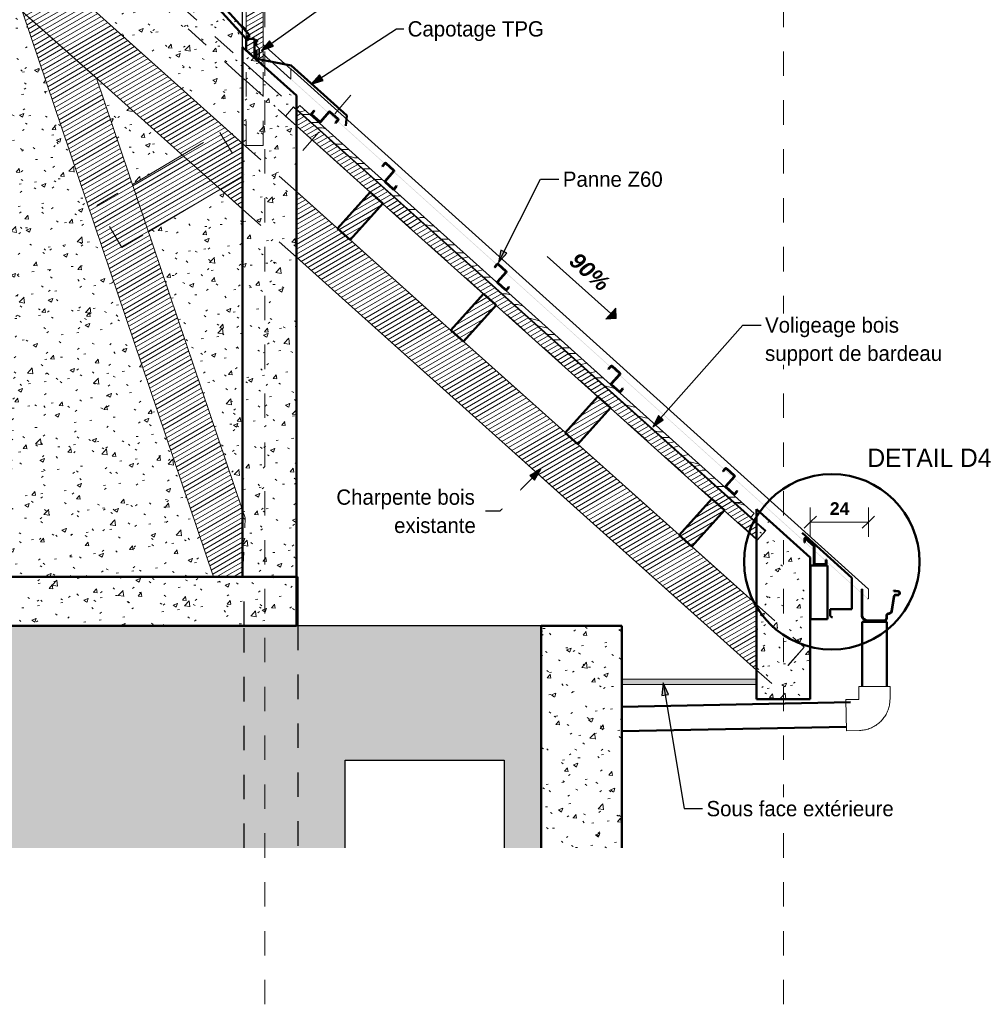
# Model space of a CAD drawing. Header units: metres. Extents: x 7.01 to 12.97, y 1.65 to 7.8.
# Tile 2 of 3: x 9.01 to 12.97, y 1.65 to 5.68. Entities that reach past the tile are written whole.
import ezdxf

# ---------------------------------------------------------------- set-up
doc = ezdxf.new("R2010")
doc.units = ezdxf.units.M
for name, pattern in [('Centre', [0.03175, 0.00635, -0.004763, 0.015875, -0.004763]), ('Ligne de quadrillage', [0.022225, 0.0127, -0.003175, 0.003175, -0.003175]), ('Tiret', [0.00635, 0.003175, -0.003175])]:
    doc.linetypes.add(name, pattern=pattern)
for name, color, linetype, lineweight in [('A-ANNO-DIMS', 211, 'Continuous', 9), ('A-ANNO-DIMS-25', 211, 'Continuous', 9), ('A-ANNO-NOTE', 131, 'Continuous', 9), ('A-DETL', 90, 'Continuous', 18), ('A-DETL-CNTR', 5, 'Centre', 18), ('A-DETL-GENF', 92, 'Continuous', 18), ('A-DETL-MEDM', 33, 'Continuous', 50), ('A-FLOR', 192, 'Continuous', 25), ('A-FLOR-PATT', 8, 'Continuous', 50), ('A-ROOF', 132, 'Continuous', 18), ('A-ROOF-PATT', 132, 'Continuous', 18), ('A-WALL', 113, 'Continuous', 25), ('A-WALL-HDLN', 110, 'Tiret', 25), ('A-WALL-PATT', 111, 'Continuous', 25), ('G-ANNO-TEXT', 231, 'Continuous', 9), ('P-PIPE', 3, 'Continuous', 50), ('S-BEAM', 12, 'Continuous', 18), ('S-BEAM-HDLN', 1, 'Continuous', 18), ('S-GRID', 1, 'Continuous', 9)]:
    doc.layers.add(name, color=color, linetype=linetype, lineweight=lineweight)
doc.styles.add('Arial_B_1', font='arialbd.ttf', dxfattribs={"height": 0.051587})
doc.styles.add('Arial_B_I', font='arialbi.ttf', dxfattribs={"height": 0.065})
doc.styles.add('Bodoni MT', font='BOD_R.TTF', dxfattribs={"height": 0.0625})
doc.styles.add('Bodoni MT_B_I', font='BOD_BI.TTF', dxfattribs={"height": 0.075})
doc.dimstyles.new('Cotation_cm', dxfattribs={"dimscale": 0.3048, "dimtxt": 0.051013, "dimasz": 0.164042, "dimexe": 0.19685, "dimexo": 0.0625, "dimgap": 0.049213, "dimtad": 1, "dimdec": 0, "dimlfac": 100, "dimzin": 0, "dimdsep": 46, "dimtxsty": 'Arial_B_1', "dimblk1": 'OBLIQUE', "dimblk2": 'OBLIQUE', "dimsah": 1, "dimcen": 0.09, "dimazin": 0, "dimtfac": 1, "dimtdec": 4, "dimtix": 1, "dimtmove": 0, "dimatfit": 3, "dimfxl": 0.19685, "dimfxlon": 1, "dimtvp": 1, "dimtfill": 1, "dimtolj": 1, "dimtzin": 0, "dimarcsym": 2})
pattern_1 = [(50, (8.738, 4.515), (0.1821895, -0.015938), [0.01905, -0.20955]), (355, (8.738, 4.515), (-0.035242, 0.191059), [0.01524, -0.16764]), (100.451, (8.753, 4.514), (0.146942, 0.17512), [0.01619, -0.17809]), (46.184, (8.738, 4.566), (0.271077, -0.042045), [0.02858, -0.31433]), (96.636, (8.76, 4.562), (0.237407, 0.247433), [0.02429, -0.26714]), (351.184, (8.738, 4.566), (0.237406, 0.247428), [0.02286, -0.25146]), (21, (8.763, 4.553), (0.1516197, -0.102267), [0.01905, -0.20955]), (326, (8.763, 4.553), (0.0618035, 0.184189), [0.01524, -0.16764]), (71.451, (8.776, 4.545), (0.213418, 0.081924), [0.01619, -0.17809]), (37.5, (8.738, 4.515), (0.0030864, 0.0845511), [0.00838, -0.15723, 0.00838, -0.1618, -0.16828]), (37.5, (8.738, 4.515), (0.0030864, 0.0845511), [-0.33579, 0.00838, -0.15989]), (7.5, (8.738, 4.515), (0.0668157, 0.1001782), [0.00838, -0.08865, 0.00838, -0.15342, -0.06414]), (7.5, (8.738, 4.515), (0.0668157, 0.1001782), [-0.25883, 0.00838, -0.05575]), (327.5, (8.681, 4.515), (0.1355866, -0.0057276), [0.00838, -0.05512, 0.00838, -0.18974, -0.26289]), (327.5, (8.681, 4.515), (0.1355866, -0.0057276), [-0.26162, 0.00838, -0.25451]), (317.5, (8.656, 4.515), (0.1481253, 0.0254287), [0.00838, -0.07417, 0.00838, -0.12319, -0.18669]), (317.5, (8.656, 4.515), (0.1481253, 0.0254287), [-0.21412, 0.00838, -0.17831])]
pattern_2 = [(30, (8.738, 4.515), (-0.00875, 0.015155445), [])]

# ---------------------------------------------------------------- blocks, each defined once
blk = doc.blocks.new('Coude - PVC - Nom_ 40 - Standard-5038938-CCD_')
at = {"layer": 'P-PIPE', "lineweight": 18}
for p, q in [((12.4478, 2.9518), (12.4478, 2.8994)), ((12.5748, 2.9518), (12.4478, 2.9518)), ((12.5748, 2.8994), (12.5748, 2.9518)), ((12.447, 2.8986), (12.3946, 2.8976)), ((12.3946, 2.8976), (12.3972, 2.7706)), ((12.3972, 2.7706), (12.4496, 2.7716))]:
    blk.add_line(p, q, dxfattribs=at)
at = {"layer": 'P-PIPE', "lineweight": 18, "flags": 128}
for points in [[(12.4478, 2.8994), (12.4478, 2.8994), (12.4478, 2.8993), (12.4478, 2.8993), (12.4478, 2.8993), (12.4478, 2.8992), (12.4478, 2.8992), (12.4478, 2.8992), (12.4478, 2.8992), (12.4478, 2.8991), (12.4477, 2.8991), (12.4477, 2.8991), (12.4477, 2.899), (12.4477, 2.899), (12.4477, 2.899), (12.4477, 2.899), (12.4477, 2.8989), (12.4476, 2.8989), (12.4476, 2.8989), (12.4476, 2.8989), (12.4476, 2.8988), (12.4475, 2.8988), (12.4475, 2.8988), (12.4475, 2.8988), (12.4475, 2.8988), (12.4474, 2.8987), (12.4474, 2.8987), (12.4474, 2.8987), (12.4474, 2.8987), (12.4473, 2.8987), (12.4473, 2.8987), (12.4473, 2.8987), (12.4472, 2.8986), (12.4472, 2.8986), (12.4472, 2.8986), (12.4471, 2.8986), (12.4471, 2.8986), (12.4471, 2.8986), (12.4471, 2.8986), (12.447, 2.8986)], [(12.4496, 2.7716), (12.4547, 2.7718), (12.4598, 2.7722), (12.4648, 2.7729), (12.4699, 2.7737), (12.4749, 2.7747), (12.4799, 2.7759), (12.4848, 2.7773), (12.4896, 2.7789), (12.4944, 2.7807), (12.4991, 2.7827), (12.5037, 2.7849), (12.5083, 2.7873), (12.5127, 2.7898), (12.517, 2.7925), (12.5213, 2.7954), (12.5254, 2.7984), (12.5293, 2.8017), (12.5332, 2.805), (12.5369, 2.8086), (12.5404, 2.8122), (12.5439, 2.816), (12.5471, 2.82), (12.5502, 2.824), (12.5531, 2.8282), (12.5559, 2.8325), (12.5585, 2.8369), (12.5609, 2.8414), (12.5631, 2.846), (12.5652, 2.8507), (12.567, 2.8555), (12.5687, 2.8603), (12.5702, 2.8652), (12.5714, 2.8702), (12.5725, 2.8752), (12.5734, 2.8802), (12.574, 2.8853), (12.5745, 2.8904), (12.5747, 2.8955), (12.5748, 2.8994)]]:
    blk.add_lwpolyline(points, dxfattribs=at)
blk = doc.blocks.new('Pente - Pente-5017193-CCD_')
at = {"layer": 'A-ANNO-NOTE'}
blk.add_hatch(color=256, dxfattribs=at).paths.add_polyline_path([(11.4116, 4.4556), (11.4517, 4.5002), (11.454, 4.4579)])
for p, q in [((11.1713, 4.7118), (11.4316, 4.4779)), ((11.4517, 4.5002), (11.4116, 4.4556)), ((11.454, 4.4579), (11.4517, 4.5002)), ((11.4116, 4.4556), (11.454, 4.4579))]:
    blk.add_line(p, q, dxfattribs=at)
blk = doc.blocks.new('DIMBLOCK1-CCD_')
at = {"layer": 'A-ANNO-DIMS-25'}
for p, q in [((12.2483, 3.6243), (12.2483, 3.6843)), ((12.4864, 3.6243), (12.4864, 3.6843)), ((12.4864, 3.6243), (12.2483, 3.6243)), ((12.2483, 3.6243), (12.2483, 3.5643)), ((12.4864, 3.6243), (12.4864, 3.5643))]:
    blk.add_line(p, q, dxfattribs=at)
at = {"layer": 'A-ANNO-DIMS-25', "lineweight": 35}
for p, q in [((12.2483, 3.6243), (12.2733, 3.6493)), ((12.4864, 3.6243), (12.5114, 3.6493)), ((12.2483, 3.6243), (12.2233, 3.5993)), ((12.4864, 3.6243), (12.4614, 3.5993))]:
    blk.add_line(p, q, dxfattribs=at)
at = {"layer": 'A-ANNO-DIMS-25', "color": 0, "insert": (12.3285, 3.7055), "char_height": 0.05159, "width": 0.093281, "attachment_point": 1, "line_spacing_factor": 0.941778, "style": 'Arial_B_1', "bg_fill": 3, "box_fill_scale": 1.25, "bg_fill_color": 256, "bg_fill_true_color": 13158600, "bg_fill_transparency": 0}
blk.add_mtext('24', dxfattribs=at)
blk = doc.blocks.new('_Oblique')
at = {"color": 0, "linetype": 'ByBlock', "lineweight": -2}
blk.add_line((-0.5, -0.5), (0.5, 0.5), dxfattribs=at)

msp = doc.modelspace()

# ---------------------------------------------------------------- hatches: boundary and pattern name
at = {"layer": 'A-DETL-GENF'}
h = msp.add_hatch(dxfattribs=at)
h.set_pattern_fill('FP_5', style=0, pattern_type=2)
h.set_pattern_definition([(0, (8.738, 4.515), (0, 0.4445), [0.0889, -0.13335, 0.04445, -0.1778]), (0, (9.049, 4.526), (0, 0.4445), [0.0889, -0.3556]), (0, (9.005, 4.548), (0, 0.4445), [0.04445, -0.40005]), (0, (8.76, 4.559), (0, 0.4445), [0.02222, -0.31115, 0.02222, -0.0889]), (0, (8.916, 4.582), (0, 0.4445), [0.0889, -0.13335, 0.02222, -0.20002]), (0, (8.805, 4.593), (0, 0.4445), [0.06667, -0.37782]), (0, (8.916, 4.604), (0, 0.4445), [0.13335, -0.31115]), (0, (8.782, 4.615), (0, 0.4445), [0.0889, -0.3556]), (0, (8.96, 4.626), (0, 0.4445), [0.22225, -0.22225]), (0, (8.827, 4.648), (0, 0.4445), [0.04445, -0.13335, 0.0889, -0.1778]), (0, (9.138, 4.659), (0, 0.4445), [0.0889, -0.3556]), (0, (9.049, 4.671), (0, 0.4445), [0.04445, -0.40005]), (0, (8.96, 4.682), (0, 0.4445), [0.04445, -0.40005]), (0, (8.738, 4.693), (0, 0.4445), [0.0889, -0.3556]), (0, (8.96, 4.704), (0, 0.4445), [0.0889, -0.3556]), (0, (8.96, 4.726), (0, 0.4445), [0.0889, -0.0889, 0.0889, -0.1778]), (0, (8.871, 4.748), (0, 0.4445), [0.04445, -0.22225, 0.0889, -0.0889]), (0, (8.96, 4.759), (0, 0.4445), [0.13335, -0.31115]), (0, (8.96, 4.782), (0, 0.4445), [0.0889, -0.3556]), (0, (8.782, 4.793), (0, 0.4445), [0.13335, -0.1778, 0.04445, -0.0889]), (0, (8.782, 4.815), (0, 0.4445), [0.22225, -0.22225]), (0, (9.049, 4.826), (0, 0.4445), [0.04445, -0.40005]), (0, (8.916, 4.837), (0, 0.4445), [0.0889, -0.3556]), (0, (8.827, 4.848), (0, 0.4445), [0.04445, -0.1778, 0.04445, -0.1778]), (0, (8.782, 4.859), (0, 0.4445), [0.04445, -0.13335, 0.0889, -0.1778]), (0, (8.871, 4.871), (0, 0.4445), [0.04445, -0.22225, 0.04445, -0.13335]), (0, (8.96, 4.882), (0, 0.4445), [0.13335, -0.31115]), (0, (8.782, 4.904), (0, 0.4445), [0.0889, -0.3556]), (0, (9.005, 4.915), (0, 0.4445), [0.04445, -0.40005]), (0, (9.093, 4.926), (0, 0.4445), [0.04445, -0.40005]), (14.036, (9.049, 4.548), (0.4445023, -4.3e-06), [0.04578, -1.787]), (14.036, (9.093, 4.648), (0.4445023, -4.3e-06), [0.04578, -1.787]), (14.036, (9.049, 4.915), (0.4445023, -4.3e-06), [0.04578, -1.787]), (14.036, (8.916, 4.748), (0.4445023, -4.3e-06), [0.04578, -1.787]), (14.036, (9.005, 4.815), (0.4445023, -4.3e-06), [0.04578, -1.787]), (14.036, (9.049, 4.782), (0.4445023, -4.3e-06), [0.04578, -1.787]), (14.036, (8.827, 4.859), (0.4445023, -4.3e-06), [0.04578, -1.787]), (14.036, (9.005, 4.837), (0.4445023, -4.3e-06), [0.04578, -1.787]), (14.036, (9.093, 4.671), (0.4445023, -4.3e-06), [0.09157, -1.741]), (14.036, (9.049, 4.704), (0.4445023, -4.3e-06), [0.09157, -1.741]), (14.036, (9.049, 4.726), (0.4445023, -4.3e-06), [0.09157, -1.741]), (165.964, (8.916, 4.582), (-0.4445023, -4.3e-06), [0.04578, -0.09157, 0.04578, -1.65]), (165.964, (8.827, 4.648), (-0.4445023, -4.3e-06), [0.04578, -1.787]), (165.964, (8.827, 4.848), (-0.4445023, -4.3e-06), [0.09157, -1.741]), (194.036, (9.049, 4.526), (-0.4445023, 4.3e-06), [0.04578, -1.787]), (345.964, (9.138, 4.526), (0.4445023, 4.3e-06), [0.04578, -1.787]), (345.964, (9.005, 4.682), (0.4445023, 4.3e-06), [0.04578, -1.787]), (345.964, (9.093, 4.759), (0.4445023, 4.3e-06), [0.04578, -1.787]), (345.964, (8.916, 4.793), (0.4445023, 4.3e-06), [0.04578, -1.787]), (345.964, (8.871, 4.848), (0.4445023, 4.3e-06), [0.04578, -1.787]), (345.964, (8.916, 4.871), (0.4445023, 4.3e-06), [0.04578, -1.787]), (345.964, (8.916, 4.793), (0.4445023, 4.3e-06), [0.04578, -1.787]), (345.964, (9.049, 4.859), (0.4445023, 4.3e-06), [0.18313, -1.65]), (345.964, (8.782, 4.559), (0.4445023, 4.3e-06), [0.18313, -1.65]), (345.964, (8.827, 4.593), (0.4445023, 4.3e-06), [0.18313, -1.65]), (345.964, (8.871, 4.615), (0.4445023, 4.3e-06), [0.04578, -0.09157, 0.09157, -1.604]), (345.964, (8.871, 4.648), (0.4445023, 4.3e-06), [0.09157, -0.09157, 0.09157, -1.558]), (345.964, (8.827, 4.693), (0.4445023, 4.3e-06), [0.18313, -1.65]), (345.964, (8.782, 4.726), (0.4445023, 4.3e-06), [0.18313, -1.65]), (345.964, (8.782, 4.748), (0.4445023, 4.3e-06), [0.18313, -1.65]), (345.964, (9.093, 4.882), (0.4445023, 4.3e-06), [0.04578, -1.787]), (345.964, (9.138, 4.926), (0.4445023, 4.3e-06), [0.09157, -1.741]), (345.964, (8.871, 4.904), (0.4445023, 4.3e-06), [0.09157, -1.741]), (345.964, (8.827, 4.515), (0.4445023, 4.3e-06), [0.18313, -1.65]), (345.964, (9.093, 4.826), (0.4445023, 4.3e-06), [0.13735, -1.695]), (345.964, (9.138, 4.793), (0.4445023, 4.3e-06), [0.2747, -1.558])])
h.paths.add_polyline_path([(12.0049, 3.6451), (12.0183, 3.66), (10.1583, 5.3297), (10.1449, 5.3148), (11.897, 3.742)])
msp.add_hatch(color=9, dxfattribs=at).paths.add_polyline_path([(12.0283, 2.9599), (12.0283, 2.9809), (11.4763, 2.9809), (11.4763, 2.9599), (11.8407, 2.9599)])
at = {"layer": 'A-FLOR-PATT', "lineweight": 18}
h = msp.add_hatch(dxfattribs=at)
h.set_pattern_fill('FP_2', color=256, style=0, pattern_type=2)
h.set_pattern_definition(pattern_1)
h.paths.add_polyline_path([(7.0143, 3.2), (10.1441, 3.2), (10.1441, 3.4), (7.0143, 3.4)])
at = {"layer": 'A-ROOF-PATT'}
h = msp.add_hatch(color=256, dxfattribs=at)
h.paths.add_polyline_path([(12.4864, 3.31), (12.4611, 3.3328), (12.4611, 3.3299), (12.4832, 3.31)])
h.paths.add_polyline_path([(12.4591, 3.3317), (12.4591, 3.3346), (12.3141, 3.465), (12.3141, 3.4623), (12.444, 3.3452)])
h.paths.add_polyline_path([(12.3121, 3.4641), (12.3121, 3.467), (12.2651, 3.5091), (12.2651, 3.5064), (12.3055, 3.4699)])
h.paths.add_polyline_path([(12.2631, 3.5082), (12.2631, 3.5111), (12.2261, 3.5442), (12.2261, 3.5415), (12.2493, 3.5206)])
h.paths.add_polyline_path([(12.2241, 3.5433), (12.2241, 3.5462), (11.9351, 3.8064), (11.9336, 3.8048), (12.224, 3.5433)])
h.paths.add_polyline_path([(11.9321, 3.8061), (11.9336, 3.8078), (11.8987, 3.8392), (11.8972, 3.8376), (11.9264, 3.8113)])
h.paths.add_polyline_path([(11.8957, 3.8389), (11.8972, 3.8405), (11.4676, 4.2273), (11.4662, 4.2257), (11.8915, 3.8427)])
h.paths.add_polyline_path([(11.4647, 4.227), (11.4661, 4.2286), (11.4312, 4.2601), (11.4298, 4.2585), (11.4609, 4.2304)])
h.paths.add_polyline_path([(11.4283, 4.2598), (11.4297, 4.2614), (11.0032, 4.6455), (11.0017, 4.6439), (11.426, 4.2619)])
h.paths.add_polyline_path([(11.0002, 4.6452), (11.0017, 4.6468), (10.9668, 4.6783), (10.9653, 4.6767), (10.9977, 4.6475)])
h.paths.add_polyline_path([(10.9638, 4.678), (10.9653, 4.6796), (10.5438, 5.0591), (10.5437, 5.0588), (10.5424, 5.0574), (10.9628, 4.6789)])
h.paths.add_polyline_path([(10.541, 5.0588), (10.5423, 5.0605), (10.5076, 5.0917), (10.5072, 5.0915), (10.506, 5.0902), (10.5395, 5.0601)])
h.paths.add_polyline_path([(10.5045, 5.0915), (10.5061, 5.0931), (10.3132, 5.2667), (10.3118, 5.2651), (10.5031, 5.0929)])
h.paths.add_polyline_path([(10.3103, 5.2665), (10.3117, 5.2681), (10.2768, 5.2995), (10.2753, 5.2979), (10.3059, 5.2704)])
h.paths.add_polyline_path([(10.2739, 5.2993), (10.2753, 5.3009), (10.1211, 5.4398), (10.1211, 5.4378), (10.0082, 5.5393), (10.0082, 5.5384), (10.271, 5.3018)])
h.paths.add_polyline_path([(9.9382, 5.6015), (9.9382, 5.6024), (9.9241, 5.615), (9.9241, 5.6142)])
h.paths.add_polyline_path([(9.1755, 6.2892), (9.1721, 6.2923), (9.1698, 6.2934), (9.1735, 6.2901)])
h.paths.add_polyline_path([(8.9059, 6.5319), (8.8063, 6.6213), (8.8061, 6.6208), (8.9039, 6.5329), (8.9047, 6.5325)])
h.paths.add_polyline_path([(8.8045, 6.6222), (8.8048, 6.6229), (8.7683, 6.6557), (8.768, 6.6551), (8.8026, 6.624)])
h.paths.add_polyline_path([(8.7665, 6.6565), (8.7668, 6.6572), (8.7302, 6.6901), (8.7299, 6.6894), (8.7564, 6.6656)])
h.paths.add_polyline_path([(8.7284, 6.6908), (8.7287, 6.6915), (8.7165, 6.7025), (8.7165, 6.7044), (7.5278, 7.7747), (7.5265, 7.773), (8.7254, 6.6935)])
at = {"layer": 'A-WALL-PATT', "lineweight": 18}
h = msp.add_hatch(dxfattribs=at)
h.set_pattern_fill('FP_2', color=256, style=0, pattern_type=2)
h.set_pattern_definition(pattern_1)
h.paths.add_polyline_path([(8.6229, 3.4), (9.8053, 3.4), (9.0231, 5.7135), (8.8562, 5.8633), (8.2791, 5.8633), (8.2791, 3.4)])
h.paths.add_polyline_path([(9.9241, 3.6733), (9.9241, 4.9057), (9.8333, 4.9871), (9.5389, 4.8125), (9.8971, 3.753)])
h.paths.add_polyline_path([(9.4734, 5.0062), (9.6772, 5.1271), (9.3261, 5.4419), (9.4025, 5.2158)])
h.paths.add_polyline_path([(9.9241, 5.1744), (9.9241, 5.9279), (9.906, 5.9365), (9.9071, 5.9388), (9.5815, 6.0947), (9.5812, 6.0942), (9.5181, 6.1244), (9.5184, 6.125), (8.2791, 6.7185), (8.2791, 6.6493), (8.7469, 6.2299), (8.8808, 6.3785), (8.9328, 6.3317), (8.7991, 6.1831), (9.8778, 5.2158)])
h.paths.add_polyline_path([(9.3542, 5.6859), (9.3021, 5.7327), (9.436, 5.8814), (9.488, 5.8345), (9.3791, 5.7135)])
h.paths.add_polyline_path([(8.2791, 6.0633), (8.6331, 6.0633), (8.2791, 6.3807)])
h = msp.add_hatch(dxfattribs=at)
h.set_pattern_fill('FP_2', color=256, style=0, pattern_type=2)
h.set_pattern_definition(pattern_1)
h.paths.add_polyline_path([(10.1441, 3.4), (10.1441, 5.3711), (9.9241, 5.5688), (9.9241, 3.4)])
h = msp.add_hatch(dxfattribs=at)
h.set_pattern_fill('FP_2', color=256, style=0, pattern_type=2)
h.set_pattern_definition(pattern_1)
h.paths.add_polyline_path([(12.2483, 2.9), (12.2483, 3.4801), (12.0283, 3.6778), (12.0283, 2.9), (12.2429, 2.9)])
h = msp.add_hatch(dxfattribs=at)
h.set_pattern_fill('FP_1', color=256, style=0, pattern_type=2)
h.set_pattern_definition([(50, (8.738, 4.515), (0.1821895, -0.015938), [0.01905, -0.20955]), (355, (8.738, 4.515), (-0.035242, 0.191059), [0.01524, -0.16764]), (100.451, (8.753, 4.514), (0.146942, 0.17512), [0.01619, -0.17809]), (46.184, (8.738, 4.566), (0.271077, -0.042045), [0.02857, -0.31432]), (96.636, (8.76, 4.562), (0.237407, 0.247433), [0.02429, -0.26714]), (351.184, (8.738, 4.566), (0.237406, 0.247428), [0.02286, -0.25146]), (21, (8.763, 4.553), (0.15162, -0.102267), [0.01905, -0.20955]), (326, (8.763, 4.553), (0.061803, 0.184189), [0.01524, -0.16764]), (71.451, (8.776, 4.545), (0.213418, 0.081924), [0.01619, -0.17809]), (37.5, (8.738, 4.515), (0.0030864, 0.084551), [0.00838, -0.15723, 0.00838, -0.1618, -0.16827]), (37.5, (8.738, 4.515), (0.0030864, 0.084551), [-0.33579, 0.00838, -0.15989]), (7.5, (8.738, 4.515), (0.0668157, 0.1001782), [0.00838, -0.08865, 0.00838, -0.15342, -0.06414]), (7.5, (8.738, 4.515), (0.0668157, 0.1001782), [-0.25883, 0.00838, -0.05575]), (327.5, (8.681, 4.515), (0.1355866, -0.0057276), [0.00838, -0.05512, 0.00838, -0.18974, -0.26289]), (327.5, (8.681, 4.515), (0.1355866, -0.0057276), [-0.26162, 0.00838, -0.25451]), (317.5, (8.656, 4.515), (0.1481253, 0.0254287), [0.00838, -0.07417, 0.00838, -0.12319, -0.18669]), (317.5, (8.656, 4.515), (0.1481253, 0.0254287), [-0.21412, 0.00838, -0.17831])])
h.paths.add_polyline_path([(10.2318, 2.2906), (10.3443, 2.2906), (10.3443, 2.65), (10.9943, 2.65), (10.9943, 2.2906), (11.1463, 2.2906), (11.1463, 3.2), (7.094, 3.2), (7.094, 2.2906), (9.936, 2.2906)])
h = msp.add_hatch(dxfattribs=at)
h.set_pattern_fill('FP_2', color=256, style=0, pattern_type=2)
h.set_pattern_definition(pattern_1)
h.paths.add_polyline_path([(11.4763, 2.2906), (11.4763, 3.2), (11.1463, 3.2), (11.1463, 2.2906)])
at = {"layer": 'G-ANNO-TEXT', "lineweight": 25}
for points in [[(10.0016, 5.5543), (10.0501, 5.5725), (10.0345, 5.5943)], [(10.2046, 5.4163), (10.2538, 5.4323), (10.2392, 5.4548)], [(10.9711, 4.6863), (11.0056, 4.7249), (10.9817, 4.737)], [(11.6032, 4.0138), (11.6463, 4.0424), (11.6262, 4.0601)], [(11.1448, 3.841), (11.1003, 3.8145), (11.1195, 3.7958)], [(11.6457, 2.9661), (11.6408, 2.9146), (11.6672, 2.919)]]:
    msp.add_hatch(color=7, dxfattribs=at).paths.add_polyline_path(points)
at = {"layer": 'S-BEAM'}
h = msp.add_hatch(dxfattribs=at)
h.set_pattern_fill('FP_4', color=55, style=0, pattern_type=2)
h.set_pattern_definition(pattern_2)
h.paths.add_polyline_path([(12.0283, 3.6201), (12.0283, 3.6234), (10.541, 4.9567), (11.9356, 3.7035)])
h.paths.add_polyline_path([(10.3781, 5.0359), (10.1441, 5.2462), (10.1441, 5.2457), (10.2318, 5.167)])
h.paths.add_polyline_path([(8.9173, 6.4128), (8.9112, 6.4183), (8.7488, 6.4968), (8.7566, 6.4898), (8.824, 6.4575)])
h.paths.add_polyline_path([(8.4893, 6.7332), (8.2791, 6.9221), (8.2791, 6.9179), (8.4802, 6.7376)])
h.paths.add_polyline_path([(7.8993, 7.2634), (7.4481, 7.6689), (7.4477, 7.6684), (7.8185, 7.3359)])
h = msp.add_hatch(dxfattribs=at)
h.set_pattern_fill('FP_4', color=55, style=0, pattern_type=2)
h.set_pattern_definition(pattern_2)
h.paths.add_polyline_path([(12.0283, 3.019), (12.0283, 3.2876), (11.7637, 3.5249), (11.7631, 3.5243), (11.7111, 3.5711), (11.7116, 3.5716), (10.1441, 4.9771), (10.1441, 4.7085), (12.0254, 3.0216)])
h.paths.add_polyline_path([(9.9241, 4.9057), (9.9241, 5.1744), (7.3246, 7.5051), (7.2038, 7.3448), (9.5782, 5.2158)])
h = msp.add_hatch(dxfattribs=at)
h.set_pattern_fill('FP_4', color=55, style=0, pattern_type=2)
h.set_pattern_definition(pattern_2)
h.paths.add_polyline_path([(10.0082, 5.4931), (10.0082, 5.929), (9.98, 5.929), (9.9692, 5.9064), (9.9382, 5.9211), (9.9382, 5.5561)])
h = msp.add_hatch(dxfattribs=at)
h.set_pattern_fill('FP_4', color=55, style=0, pattern_type=2)
h.set_pattern_definition(pattern_2)
h.paths.add_polyline_path([(9.9241, 3.4), (9.9241, 3.6733), (9.3261, 5.4419), (9.0231, 5.7135), (9.8053, 3.4)])
h = msp.add_hatch(dxfattribs=at)
h.set_pattern_fill('FP_4', color=55, style=0, pattern_type=2)
h.set_pattern_definition(pattern_2)
h.paths.add_polyline_path([(12.0283, 3.5529), (12.0283, 3.6201), (10.1441, 5.3134), (10.1441, 5.2462), (10.4466, 4.9744), (10.4468, 4.9747), (10.4988, 4.9278), (10.4986, 4.9276), (10.9099, 4.5579), (10.9105, 4.5586), (10.9625, 4.5118), (10.962, 4.5112), (11.3779, 4.1374), (11.379, 4.1386), (11.431, 4.0917), (11.43, 4.0906), (11.8439, 3.7186), (11.8449, 3.7198), (11.897, 3.6729), (11.896, 3.6719), (11.9356, 3.6363)])
h = msp.add_hatch(dxfattribs=at)
h.set_pattern_fill('FP_4', color=55, style=0, pattern_type=2)
h.set_pattern_definition(pattern_2)
h.paths.add_polyline_path([(9.5389, 4.8125), (9.8333, 4.9871), (9.6772, 5.1271), (9.4734, 5.0062)])
h = msp.add_hatch(dxfattribs=at)
h.set_pattern_fill('FP_4', color=55, style=0, pattern_type=2)
h.set_pattern_definition(pattern_2)
h.paths.add_polyline_path([(10.313, 4.826), (10.365, 4.7792), (10.4988, 4.9278), (10.4468, 4.9747)])
h = msp.add_hatch(dxfattribs=at)
h.set_pattern_fill('FP_4', color=55, style=0, pattern_type=2)
h.set_pattern_definition(pattern_2)
h.paths.add_polyline_path([(10.8287, 4.3631), (10.9625, 4.5118), (10.9105, 4.5586), (10.7767, 4.41)])
h = msp.add_hatch(dxfattribs=at)
h.set_pattern_fill('FP_4', color=55, style=0, pattern_type=2)
h.set_pattern_definition(pattern_2)
h.paths.add_polyline_path([(11.2451, 3.9899), (11.2972, 3.9431), (11.431, 4.0917), (11.379, 4.1386)])
h = msp.add_hatch(dxfattribs=at)
h.set_pattern_fill('FP_4', color=55, style=0, pattern_type=2)
h.set_pattern_definition(pattern_2)
h.paths.add_polyline_path([(11.7631, 3.5243), (11.897, 3.6729), (11.8449, 3.7198), (11.7111, 3.5711)])

# ---------------------------------------------------------------- linework, layer by layer
at = {"layer": 'A-DETL'}
for p, q in [((9.9531, 5.6156), (9.9382, 5.6023)), ((10.1583, 5.3297), (10.1449, 5.3148)), ((12.0183, 3.66), (10.1583, 5.3297)), ((10.1449, 5.3148), (12.0049, 3.6451)), ((12.0049, 3.6451), (12.0183, 3.66)), ((12.0283, 2.9809), (11.4763, 2.9809)), ((11.4763, 2.9809), (11.4763, 2.9599)), ((11.4763, 2.9599), (12.0283, 2.9599)), ((12.0283, 2.9599), (12.0283, 2.9809))]:
    msp.add_line(p, q, dxfattribs=at)
at = {"layer": 'A-DETL', "lineweight": 35}
for p, q in [((9.9878, 5.5955), (9.9812, 5.5909)), ((9.9812, 5.5909), (9.9812, 5.5732)), ((9.9812, 5.5732), (9.9912, 5.5632)), ((9.9912, 5.5632), (9.9912, 5.5282)), ((9.9912, 5.5282), (9.9875, 5.5245))]:
    msp.add_line(p, q, dxfattribs=at)
at = {"layer": 'A-DETL'}
for start, end in [(0, 180), (180, 0)]:
    msp.add_arc((9.9802, 5.5962), 0.00364, start, end, dxfattribs=at)
at = {"layer": 'A-DETL-CNTR'}
msp.add_line((10.1699, 5.1447), (10.3883, 5.396), dxfattribs=at)
at = {"layer": 'A-DETL-MEDM'}
for p, q in [((9.9382, 5.6023), (9.7857, 5.7717)), ((9.9531, 5.6156), (9.8005, 5.7851)), ((9.9531, 5.6156), (9.9382, 5.6023)), ((9.9732, 5.6023), (9.9382, 5.6023)), ((9.9382, 5.6023), (9.9382, 5.5561)), ((9.9732, 5.5246), (9.9732, 5.6023)), ((10.1441, 5.3711), (9.9241, 5.5688)), ((9.9241, 5.5688), (9.9241, 3.4)), ((9.9382, 5.5561), (9.9732, 5.5246)), ((9.9812, 5.557), (9.9812, 5.521)), ((9.9812, 5.521), (10.1225, 5.4936)), ((10.1225, 5.4936), (10.3511, 5.2882)), ((10.1441, 3.4), (10.1441, 5.3711)), ((10.3511, 5.2882), (10.3473, 5.2456)), ((12.2145, 3.5801), (12.4183, 3.3966)), ((12.4183, 3.3966), (12.4183, 3.2676)), ((12.4183, 3.2676), (12.3293, 3.2676)), ((12.3293, 3.2676), (12.3293, 3.2396)), ((12.3293, 3.2396), (12.3388, 3.2341))]:
    msp.add_line(p, q, dxfattribs=at)
msp.add_circle((12.3363, 3.4618), 0.3591, dxfattribs=at)
at = {"layer": 'A-FLOR', "lineweight": 50}
for p, q in [((9.9241, 3.4), (7.0143, 3.4)), ((10.1441, 3.2), (10.1441, 3.4)), ((7.0143, 3.2), (10.1441, 3.2))]:
    msp.add_line(p, q, dxfattribs=at)
at = {"layer": 'A-ROOF'}
for p, q in [((9.9241, 5.6552), (9.9382, 5.6424)), ((9.9382, 5.6024), (9.9241, 5.6152)), ((10.0082, 5.5794), (10.1211, 5.4778)), ((10.1211, 5.4378), (10.0082, 5.5394)), ((12.4864, 3.35), (10.1211, 5.4798)), ((10.1211, 5.4798), (10.1211, 5.4398)), ((12.4864, 3.31), (12.4864, 3.35)), ((12.4852, 3.31), (12.4832, 3.31))]:
    msp.add_line(p, q, dxfattribs=at)
at = {"layer": 'A-WALL'}
for p, q in [((9.9241, 5.5688), (9.9241, 5.9278)), ((10.1441, 3.4), (10.1498, 3.4)), ((10.1498, 3.4), (10.1498, 3.2)), ((11.1463, 3.2), (10.1441, 3.2)), ((10.3443, 2.2906), (10.3443, 2.65)), ((10.3443, 2.65), (10.9943, 2.65)), ((10.9943, 2.65), (10.9943, 2.2906))]:
    msp.add_line(p, q, dxfattribs=at)
at = {"layer": 'A-WALL', "lineweight": 50}
for p, q in [((12.0283, 3.6778), (12.0283, 2.9)), ((12.2483, 3.4801), (12.0283, 3.6778)), ((12.2483, 2.9), (12.2483, 3.4801)), ((9.9241, 3.4), (10.1441, 3.4)), ((11.1463, 3.2), (11.1463, 2.2906)), ((11.4763, 3.2), (11.1463, 3.2)), ((11.4763, 2.2906), (11.4763, 3.2)), ((12.0283, 2.9), (12.2483, 2.9))]:
    msp.add_line(p, q, dxfattribs=at)
at = {"layer": 'A-WALL-HDLN'}
for p, q in [((9.9241, 3.4), (9.9241, 5.5687)), ((9.9298, 3.2), (9.9298, 3.4)), ((9.9298, 2.2906), (9.9298, 3.2)), ((10.1498, 3.2), (10.1498, 2.2906))]:
    msp.add_line(p, q, dxfattribs=at)
at = {"layer": 'G-ANNO-TEXT', "color": 250, "lineweight": 25}
for p, q in [((10.0016, 5.5543), (10.4575, 5.8811)), ((10.2046, 5.4163), (10.5536, 5.6432)), ((10.5536, 5.6432), (10.5974, 5.6432)), ((10.0345, 5.5943), (10.0016, 5.5543)), ((10.0016, 5.5543), (10.0501, 5.5725)), ((10.0501, 5.5725), (10.0345, 5.5943)), ((10.2392, 5.4548), (10.2046, 5.4163)), ((10.2538, 5.4323), (10.2392, 5.4548)), ((10.2046, 5.4163), (10.2538, 5.4323)), ((10.9711, 4.6863), (11.1441, 5.028)), ((11.1441, 5.028), (11.2327, 5.028)), ((10.9817, 4.737), (10.9711, 4.6863)), ((10.9711, 4.6863), (11.0056, 4.7249)), ((11.0056, 4.7249), (10.9817, 4.737)), ((11.6032, 4.0138), (11.9721, 4.4309)), ((11.9721, 4.4309), (12.0607, 4.4309)), ((11.6262, 4.0601), (11.6032, 4.0138)), ((11.6032, 4.0138), (11.6463, 4.0424)), ((11.6463, 4.0424), (11.6262, 4.0601)), ((11.1448, 3.841), (10.9775, 3.669)), ((11.1448, 3.841), (11.1003, 3.8145)), ((11.1195, 3.7958), (11.1448, 3.841)), ((11.1003, 3.8145), (11.1195, 3.7958)), ((10.9775, 3.669), (10.9189, 3.669)), ((11.6457, 2.9661), (11.6408, 2.9146)), ((11.6672, 2.919), (11.6457, 2.9661)), ((11.6457, 2.9661), (11.7324, 2.4516)), ((11.6408, 2.9146), (11.6672, 2.919)), ((11.7324, 2.4516), (11.821, 2.4516))]:
    msp.add_line(p, q, dxfattribs=at)
at = {"layer": 'P-PIPE'}
for p, q in [((12.4613, 3.2168), (12.4613, 2.9518)), ((12.5613, 3.2168), (12.4613, 3.2168)), ((12.5613, 2.9518), (12.5613, 3.2168)), ((12.4126, 2.8871), (11.4763, 2.8684)), ((11.4763, 2.7684), (12.3969, 2.7868))]:
    msp.add_line(p, q, dxfattribs=at)
at = {"layer": 'S-BEAM'}
for p, q in [((7.2038, 7.3448), (9.9241, 4.9057)), ((8.799, 6.1831), (9.9241, 5.1744)), ((10.0082, 5.4931), (10.0082, 5.929)), ((9.9382, 5.5561), (9.9382, 5.9211)), ((9.3261, 5.4419), (9.0231, 5.7135)), ((9.0231, 5.7135), (9.8053, 3.4)), ((9.3261, 5.4419), (9.9241, 3.6733)), ((10.1441, 5.3134), (12.0283, 3.6201)), ((10.4466, 4.9744), (10.1441, 5.2462)), ((10.3447, 5.0658), (10.1441, 5.2457)), ((9.4734, 5.0062), (9.6772, 5.1271)), ((10.4448, 5.0432), (12.0283, 3.6234)), ((9.5389, 4.8125), (9.8333, 4.9871)), ((10.1441, 4.9771), (10.7851, 4.4023)), ((10.9099, 4.5579), (10.4986, 4.9276)), ((10.1441, 4.7085), (12.0283, 3.019)), ((11.3779, 4.1374), (10.962, 4.5112)), ((10.8288, 4.3632), (11.2536, 3.9823)), ((11.8439, 3.7186), (11.43, 4.0906)), ((11.2972, 3.9432), (11.7116, 3.5716)), ((12.0283, 3.5529), (11.896, 3.6719)), ((11.7637, 3.5249), (12.0283, 3.2876))]:
    msp.add_line(p, q, dxfattribs=at)
at = {"layer": 'S-BEAM', "lineweight": 50}
for p, q in [((10.2169, 5.3092), (10.2062, 5.2973)), ((10.2065, 5.2917), (10.2384, 5.2629)), ((10.2077, 5.296), (10.2184, 5.3079)), ((10.2398, 5.2644), (10.2078, 5.2931)), ((10.2184, 5.3079), (10.2169, 5.3092)), ((10.2774, 5.3032), (10.2426, 5.2645)), ((10.2441, 5.2632), (10.2789, 5.3018)), ((10.2817, 5.302), (10.3136, 5.2732)), ((10.315, 5.2747), (10.283, 5.3035)), ((10.3117, 5.2681), (10.3031, 5.2585)), ((10.3031, 5.2585), (10.3046, 5.2571)), ((10.3046, 5.2571), (10.3132, 5.2667)), ((10.3138, 5.2704), (10.3117, 5.2681)), ((10.3132, 5.2667), (10.3153, 5.269)), ((10.5058, 5.0929), (10.495, 5.081)), ((10.495, 5.081), (10.4965, 5.0797)), ((10.4965, 5.0797), (10.5072, 5.0915)), ((10.5101, 5.0917), (10.542, 5.0629)), ((10.5434, 5.0644), (10.5114, 5.0932)), ((10.5422, 5.0601), (10.5074, 5.0215)), ((10.5089, 5.0201), (10.5437, 5.0588)), ((10.5077, 5.0158), (10.5396, 4.987)), ((10.541, 4.9885), (10.509, 5.0173)), ((10.5545, 5.0006), (10.5438, 4.9887)), ((10.5453, 4.9873), (10.556, 4.9992)), ((10.556, 4.9992), (10.5545, 5.0006)), ((10.4468, 4.9747), (10.313, 4.826)), ((10.4988, 4.9278), (10.4468, 4.9747)), ((10.365, 4.7792), (10.4988, 4.9278)), ((10.313, 4.826), (10.365, 4.7792)), ((10.9653, 4.6796), (10.9551, 4.6684)), ((10.9566, 4.667), (10.9668, 4.6783)), ((10.9658, 4.6803), (10.9653, 4.6796)), ((10.9668, 4.6783), (10.9673, 4.6789)), ((10.9701, 4.6791), (11.0021, 4.6503)), ((11.0034, 4.6518), (10.9715, 4.6806)), ((10.9551, 4.6684), (10.9566, 4.667)), ((11.0022, 4.6475), (10.9674, 4.6088)), ((10.9689, 4.6075), (11.0037, 4.6461)), ((10.9677, 4.6032), (10.9997, 4.5744)), ((11.001, 4.5759), (10.9691, 4.6047)), ((10.9105, 4.5586), (10.7767, 4.41)), ((10.9625, 4.5118), (10.9105, 4.5586)), ((11.0146, 4.5879), (11.0039, 4.576)), ((11.0053, 4.5747), (11.0161, 4.5866)), ((11.0161, 4.5866), (11.0146, 4.5879)), ((10.8287, 4.3631), (10.9625, 4.5118)), ((10.7767, 4.41), (10.8287, 4.3631)), ((11.4297, 4.2614), (11.4206, 4.2513)), ((11.4206, 4.2513), (11.4221, 4.25)), ((11.4221, 4.25), (11.4312, 4.2601)), ((11.4314, 4.2632), (11.4297, 4.2614)), ((11.4312, 4.2601), (11.4328, 4.2619)), ((11.4357, 4.262), (11.4676, 4.2333)), ((11.469, 4.2348), (11.437, 4.2635)), ((11.4678, 4.2304), (11.433, 4.1918)), ((11.4345, 4.1905), (11.4693, 4.2291)), ((11.4333, 4.1862), (11.4652, 4.1574)), ((11.4666, 4.1589), (11.4346, 4.1876)), ((11.4801, 4.1709), (11.4694, 4.159)), ((11.4709, 4.1577), (11.4816, 4.1696)), ((11.4816, 4.1696), (11.4801, 4.1709)), ((11.379, 4.1386), (11.2451, 3.9899)), ((11.431, 4.0917), (11.379, 4.1386)), ((11.2972, 3.9431), (11.431, 4.0917)), ((11.2451, 3.9899), (11.2972, 3.9431)), ((11.8972, 3.8405), (11.8897, 3.8322)), ((11.8897, 3.8322), (11.8911, 3.8309)), ((11.8911, 3.8309), (11.8987, 3.8392)), ((11.9004, 3.8441), (11.8972, 3.8405)), ((11.8987, 3.8392), (11.9018, 3.8427)), ((11.9047, 3.8429), (11.9366, 3.8141)), ((11.938, 3.8156), (11.906, 3.8444)), ((11.9368, 3.8113), (11.902, 3.7727)), ((11.9035, 3.7713), (11.9383, 3.81)), ((11.9023, 3.767), (11.9342, 3.7382)), ((11.9356, 3.7397), (11.9036, 3.7685)), ((11.9491, 3.7518), (11.9384, 3.7399)), ((11.9399, 3.7385), (11.9506, 3.7504)), ((11.9506, 3.7504), (11.9491, 3.7518)), ((11.8449, 3.7198), (11.7111, 3.5711)), ((11.897, 3.6729), (11.8449, 3.7198)), ((11.7631, 3.5243), (11.897, 3.6729)), ((11.7111, 3.5711), (11.7631, 3.5243)), ((12.2241, 3.5562), (12.2241, 3.5462)), ((12.2261, 3.5444), (12.2261, 3.5562)), ((12.2276, 3.5571), (12.2624, 3.5257)), ((12.2638, 3.5272), (12.2287, 3.5587)), ((12.2241, 3.5462), (12.2241, 3.5402)), ((12.2241, 3.5402), (12.2261, 3.5402)), ((12.2261, 3.5402), (12.2261, 3.5444)), ((12.2631, 3.5245), (12.2631, 3.4539)), ((12.2651, 3.4539), (12.2651, 3.5247)), ((12.3141, 3.4699), (12.3121, 3.4699)), ((12.3121, 3.4699), (12.3121, 3.467)), ((12.3121, 3.467), (12.3121, 3.4539)), ((12.3141, 3.4652), (12.3141, 3.4699)), ((12.3193, 3.4466), (12.2493, 3.4466)), ((12.2493, 3.4466), (12.2493, 3.2266)), ((12.3101, 3.4519), (12.2671, 3.4519)), ((12.2671, 3.4499), (12.3101, 3.4499)), ((12.3141, 3.4539), (12.3141, 3.4652)), ((12.3193, 3.2266), (12.3193, 3.4466)), ((12.4611, 3.3493), (12.4591, 3.3493)), ((12.4591, 3.3493), (12.4591, 3.2399)), ((12.4611, 3.2401), (12.4611, 3.3493)), ((12.59, 3.3197), (12.5805, 3.2594)), ((12.5825, 3.259), (12.5919, 3.3193)), ((12.6078, 3.3423), (12.5904, 3.3442)), ((12.5904, 3.3442), (12.5904, 3.3421)), ((12.5904, 3.3421), (12.6078, 3.3403)), ((12.6072, 3.3272), (12.5996, 3.3272)), ((12.5996, 3.3252), (12.6072, 3.3252)), ((12.6131, 3.335), (12.6131, 3.3332)), ((12.6151, 3.3332), (12.6151, 3.335)), ((12.2493, 3.2266), (12.3193, 3.2266)), ((12.5601, 3.2417), (12.5601, 3.231)), ((12.5621, 3.2308), (12.5621, 3.2417)), ((12.5486, 3.2213), (12.4836, 3.2213)), ((12.4836, 3.2193), (12.5486, 3.2193))]:
    msp.add_line(p, q, dxfattribs=at)
for centre, radius, start, end in [((10.2091, 5.2946), 0.004, 138, 228), ((10.2091, 5.2946), 0.002, 138, 228), ((10.2803, 5.3005), 0.004, 48, 138), ((10.2803, 5.3005), 0.002, 48, 138), ((10.2411, 5.2659), 0.004, 228, 318), ((10.2411, 5.2659), 0.002, 228, 318), ((10.3123, 5.2717), 0.002, 318, 48), ((10.3123, 5.2717), 0.004, 318, 48), ((10.5087, 5.0902), 0.004, 132.0949, 138), ((10.5087, 5.0902), 0.004, 48, 132.0949), ((10.5087, 5.0902), 0.002, 126.1897, 138), ((10.5087, 5.0902), 0.002, 48, 126.1897), ((10.5407, 5.0614), 0.002, 329.8115, 48), ((10.5407, 5.0614), 0.002, 318, 329.8115), ((10.5407, 5.0614), 0.004, 323.9058, 48), ((10.5407, 5.0614), 0.004, 318, 323.9058), ((10.5103, 5.0188), 0.004, 138, 228), ((10.5103, 5.0188), 0.002, 138, 228), ((10.5423, 4.99), 0.004, 228, 318), ((10.5423, 4.99), 0.002, 228, 318), ((10.9688, 4.6776), 0.004, 48, 138), ((10.9688, 4.6776), 0.002, 48, 138), ((11.0008, 4.6488), 0.002, 318, 48), ((11.0008, 4.6488), 0.004, 318, 48), ((10.9704, 4.6061), 0.004, 138, 228), ((10.9704, 4.6061), 0.002, 138, 228), ((11.0024, 4.5774), 0.004, 228, 318), ((11.0024, 4.5774), 0.002, 228, 318), ((11.4343, 4.2606), 0.004, 48, 138), ((11.4343, 4.2606), 0.002, 48, 138), ((11.4663, 4.2318), 0.002, 318, 48), ((11.4663, 4.2318), 0.004, 318, 48), ((11.4359, 4.1891), 0.004, 138, 228), ((11.4359, 4.1891), 0.002, 138, 228), ((11.4679, 4.1604), 0.004, 228, 318), ((11.4679, 4.1604), 0.002, 228, 318), ((11.9033, 3.8414), 0.004, 48, 138), ((11.9033, 3.8414), 0.002, 48, 138), ((11.9353, 3.8126), 0.002, 318, 48), ((11.9353, 3.8126), 0.004, 318, 48), ((11.9049, 3.77), 0.004, 138, 228), ((11.9049, 3.77), 0.002, 138, 228), ((11.9369, 3.7412), 0.004, 228, 318), ((11.9369, 3.7412), 0.002, 228, 318), ((12.2271, 3.5562), 0.00304, 57.9265, 180), ((12.2271, 3.5562), 0.00104, 64.9971, 180), ((12.2609, 3.5241), 0.00216, 10.4989, 45.838), ((12.2609, 3.5241), 0.00416, 7.5573, 46.4427), ((12.2671, 3.4539), 0.004, 180, 270), ((12.2671, 3.4539), 0.002, 180, 270), ((12.3101, 3.4539), 0.004, 270, 0), ((12.3101, 3.4539), 0.002, 270, 0), ((12.5996, 3.3173), 0.0099, 90, 166), ((12.5996, 3.3173), 0.0079, 90, 165.3803), ((12.6072, 3.3332), 0.00791, 270, 0), ((12.6072, 3.3332), 0.00591, 270, 0), ((12.6078, 3.335), 0.00728, 0, 90), ((12.6078, 3.335), 0.0053, 360, 90), ((12.4836, 3.2442), 0.0249, 190.0104, 270), ((12.4836, 3.2442), 0.0229, 190.4397, 270), ((12.5486, 3.233), 0.0117, 270, 350), ((12.5486, 3.233), 0.0137, 270, 350.7623), ((12.5687, 3.2417), 0.00867, 90, 180), ((12.5687, 3.2417), 0.00667, 90, 180), ((12.5687, 3.2625), 0.0122, 270, 345.2762), ((12.5687, 3.2625), 0.0142, 270, 345.7027)]:
    msp.add_arc(centre, radius, start, end, dxfattribs=at)
at = {"layer": 'S-BEAM-HDLN', "linetype": 'Tiret'}
for p, q in [((8.9175, 6.4127), (9.924, 5.5102)), ((9.924, 5.443), (9.4878, 5.8342)), ((9.9382, 5.1662), (9.9382, 5.556)), ((9.9241, 5.5101), (9.9382, 5.4975)), ((9.9383, 5.4974), (10.0082, 5.4347)), ((10.0082, 5.1662), (10.0082, 5.4931)), ((9.9382, 5.4303), (9.9241, 5.4429)), ((10.0082, 5.3676), (9.9383, 5.4303)), ((10.0083, 5.4346), (10.1326, 5.3232)), ((10.144, 5.2458), (10.0083, 5.3675)), ((10.0995, 5.2863), (10.1329, 5.3234)), ((10.1327, 5.3231), (10.3781, 5.103)), ((10.1329, 5.3234), (10.144, 5.3134)), ((10.144, 5.2462), (10.0995, 5.2863)), ((9.6772, 5.1271), (9.8313, 5.2185)), ((9.8313, 5.2185), (9.9334, 5.0465)), ((9.9241, 5.1743), (10.144, 4.9771)), ((10.0082, 5.1662), (9.9382, 5.1662)), ((9.8333, 4.9872), (9.9334, 5.0465)), ((9.3276, 4.9197), (9.4734, 5.0062)), ((10.4466, 4.9745), (10.4114, 5.006)), ((10.4986, 4.9276), (10.4466, 4.9743)), ((10.4987, 4.9277), (10.4467, 4.9744)), ((9.4297, 4.7477), (9.3276, 4.9197)), ((10.9104, 4.5586), (10.4988, 4.9277)), ((9.9241, 4.9057), (10.144, 4.7085)), ((9.4297, 4.7477), (9.5389, 4.8125)), ((10.962, 4.5112), (10.91, 4.5579)), ((10.9188, 4.5511), (10.9105, 4.5585)), ((11.3789, 4.1385), (10.9542, 4.5193)), ((10.8206, 4.3705), (10.8287, 4.3632)), ((11.4299, 4.0907), (11.378, 4.1374)), ((11.3873, 4.131), (11.379, 4.1385)), ((12.0283, 3.5563), (11.4227, 4.0993)), ((11.289, 3.9505), (11.2972, 3.9432)), ((11.896, 3.6719), (11.844, 3.7186)), ((9.9241, 3.4), (9.9241, 3.6733)), ((9.9241, 3.6731), (9.9349, 3.6412)), ((9.9241, 3.4011), (9.9349, 3.6412)), ((12.0284, 3.6233), (12.0661, 3.5895)), ((12.0284, 3.6201), (12.0643, 3.5878)), ((12.0643, 3.5878), (12.0309, 3.5506)), ((12.0661, 3.5895), (12.0327, 3.5523)), ((11.7116, 3.5716), (11.7636, 3.5249)), ((12.0325, 3.5525), (12.0284, 3.5562)), ((12.0309, 3.5506), (12.0284, 3.5529)), ((12.0327, 3.5523), (12.0326, 3.5524)), ((12.0284, 3.2876), (12.224, 3.1121)), ((12.2238, 3.1123), (12.0903, 2.9634)), ((12.224, 3.1121), (12.0905, 2.9632)), ((12.0284, 3.0189), (12.0905, 2.9632))]:
    msp.add_line(p, q, dxfattribs=at)
at = {"layer": 'S-GRID', "linetype": 'Ligne de quadrillage'}
for p, q in [((10.0151, 1.6507), (10.0151, 6.7226)), ((12.1383, 1.6507), (12.1383, 6.7226))]:
    msp.add_line(p, q, dxfattribs=at)

# ---------------------------------------------------------------- block references
at = {"layer": 'A-ANNO-NOTE'}
msp.add_blockref('Pente - Pente-5017193-CCD_', (0, 0), dxfattribs=at)
at = {"layer": 'P-PIPE', "lineweight": 18}
msp.add_blockref('Coude - PVC - Nom_ 40 - Standard-5038938-CCD_', (0, 0), dxfattribs=at)

# ---------------------------------------------------------------- next in the draw order: texts
at = {"layer": 'A-ANNO-NOTE', "insert": (11.2997, 4.7341), "char_height": 0.065, "width": 0.21846, "attachment_point": 1, "rotation": 318.0561, "style": 'Arial_B_I', "bg_fill": 3, "box_fill_scale": 1.25, "bg_fill_color": 256, "bg_fill_true_color": 13158600, "bg_fill_transparency": 0}
msp.add_mtext('90%', dxfattribs=at)
at = {"layer": 'G-ANNO-TEXT', "color": 7, "lineweight": 25, "char_height": 0.0625, "attachment_point": 1, "style": 'Bodoni MT', "bg_fill": 3, "box_fill_scale": 1.25, "bg_fill_color": 256, "bg_fill_true_color": 13158600, "bg_fill_transparency": 0}
for s, insert, width in [('Capotage TPG', (10.5999, 5.6744), 0.727531), ('Panne Z60', (11.2352, 5.0592), 0.529114), ('Voligeage bois', (12.0632, 4.4622), 0.707489), ('support de bardeau', (12.0632, 4.3464), 0.952004), ('Charpente bois', (10.3079, 3.7579), 0.737552), ('existante', (10.5444, 3.6422), 0.450949), ('Sous face extérieure', (11.8235, 2.4828), 0.976055)]:
    msp.add_mtext(s, dxfattribs=dict(at, insert=insert, width=width))
at = {"layer": 'G-ANNO-TEXT', "color": 1, "insert": (12.4825, 3.9251), "char_height": 0.075, "width": 0.761603, "attachment_point": 1, "style": 'Bodoni MT_B_I', "bg_fill": 3, "box_fill_scale": 1.25, "bg_fill_color": 256, "bg_fill_true_color": 13158600, "bg_fill_transparency": 0}
msp.add_mtext('DETAIL D4', dxfattribs=at)

# ---------------------------------------------------------------- next in the draw order: dimensions: what is measured, and where the dimension line sits
at = {"layer": 'A-ANNO-DIMS'}
dim = msp.add_linear_dim(base=(12.2483, 3.6243), p1=(12.4864, 3.5643), p2=(12.2483, 3.5643), dimstyle='Cotation_cm', override={"dimpost": '<>', "dimfxl": 0.238057}, dxfattribs=at)
dim.commit()
dim.dimension.update_dxf_attribs({"geometry": 'DIMBLOCK1-CCD_', "text_midpoint": (12.3674, 3.6652)})

doc.saveas('drawing.dxf')
